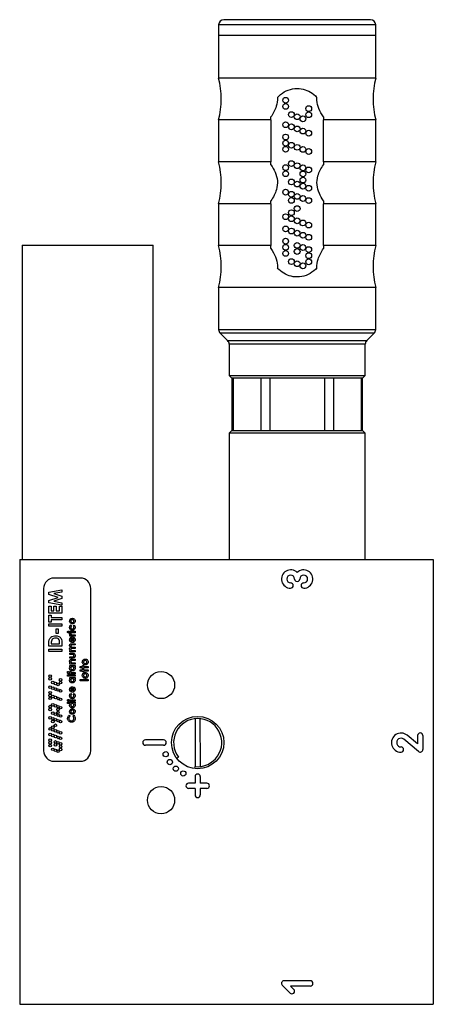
# Model space of a CAD drawing. Header units: millimetres. Extents: x 63 to 142, y 53 to 241.
import ezdxf

# ---------------------------------------------------------------- set-up
doc = ezdxf.new("R2010")
doc.units = ezdxf.units.MM

msp = doc.modelspace()

# ---------------------------------------------------------------- linework, layer by layer
at = {"color": 7, "linetype": 'Continuous', "lineweight": 25}
for p, q in [((130.29, 240.89), (102.29, 240.89)), ((101.29, 239.89), (101.29, 237.89)), ((131.29, 237.89), (131.29, 239.89)), ((101.29, 237.89), (101.29, 229.74)), ((131.29, 237.89), (101.29, 237.89)), ((131.29, 229.74), (131.29, 237.89)), ((116.29, 229.74), (101.29, 229.74)), ((131.29, 229.74), (116.29, 229.74)), ((111.29, 221.74), (111.29, 222.31)), ((121.29, 222.31), (121.29, 221.74)), ((101.29, 221.74), (101.29, 213.74)), ((111.29, 221.74), (101.29, 221.74)), ((111.29, 221.74), (111.29, 213.74)), ((131.29, 221.74), (121.29, 221.74)), ((121.29, 213.74), (121.29, 221.74)), ((131.29, 213.74), (131.29, 221.74)), ((111.29, 213.74), (101.29, 213.74)), ((111.29, 213.17), (111.29, 213.74)), ((121.29, 213.74), (121.29, 213.17)), ((131.29, 213.74), (121.29, 213.74)), ((101.29, 205.74), (101.29, 197.74)), ((111.29, 205.74), (101.29, 205.74)), ((111.29, 205.74), (111.29, 206.31)), ((111.29, 205.74), (111.29, 197.74)), ((121.29, 206.31), (121.29, 205.74)), ((131.29, 205.74), (121.29, 205.74)), ((121.29, 197.74), (121.29, 205.74)), ((131.29, 197.74), (131.29, 205.74)), ((63.79, 197.79), (63.79, 137.79)), ((63.79, 197.79), (88.79, 197.79)), ((88.79, 137.79), (88.79, 197.79)), ((111.29, 197.74), (101.29, 197.74)), ((111.29, 197.17), (111.29, 197.74)), ((121.29, 197.74), (121.29, 197.17)), ((131.29, 197.74), (121.29, 197.74)), ((101.29, 189.74), (101.29, 181.71)), ((116.29, 189.74), (101.29, 189.74)), ((131.29, 189.74), (116.29, 189.74)), ((131.29, 181.71), (131.29, 189.74)), ((101.58, 181), (103, 179.59)), ((129.58, 179.59), (131, 181)), ((103.29, 178.88), (103.29, 172.89)), ((129.29, 172.89), (129.29, 178.88)), ((103.29, 172.89), (103.79, 172.39)), ((103.29, 172.89), (129.29, 172.89)), ((128.79, 172.39), (103.79, 172.39)), ((103.81, 172.39), (103.81, 162.39)), ((104.08, 172.39), (104.08, 162.39)), ((109.32, 172.39), (109.32, 162.39)), ((111.05, 172.39), (111.05, 162.39)), ((121.53, 172.39), (121.53, 162.39)), ((123.26, 172.39), (123.26, 162.39)), ((128.5, 172.39), (128.5, 162.39)), ((128.77, 162.39), (128.77, 172.39)), ((128.79, 172.39), (129.29, 172.89)), ((103.79, 162.39), (103.29, 161.89)), ((103.29, 161.89), (103.29, 137.79)), ((129.29, 161.89), (103.29, 161.89)), ((103.79, 162.39), (128.79, 162.39)), ((129.29, 161.89), (128.79, 162.39)), ((129.29, 137.79), (129.29, 161.89)), ((63.29, 137.79), (63.29, 52.79)), ((63.29, 137.79), (142.29, 137.79)), ((142.29, 137.79), (142.29, 52.79)), ((74.86, 134.23), (69.86, 134.23)), ((67.86, 132.23), (67.86, 101.23)), ((68.86, 131.56), (71.36, 131.98)), ((71.36, 131.98), (71.36, 131.53)), ((76.86, 101.23), (76.86, 132.23)), ((68.86, 131.1), (68.86, 131.56)), ((70.61, 130.53), (68.86, 131.1)), ((68.86, 129.96), (70.61, 130.53)), ((68.86, 129.49), (68.86, 129.96)), ((71.36, 131.53), (69.78, 131.26)), ((69.78, 131.26), (71.36, 130.74)), ((71.36, 130.31), (69.78, 129.79)), ((71.36, 130.74), (71.36, 130.31)), ((71.36, 129.07), (68.86, 129.49)), ((68.86, 127.5), (68.86, 128.84)), ((68.86, 128.84), (69.31, 128.84)), ((69.31, 128.84), (69.31, 127.95)), ((69.31, 127.95), (69.79, 127.95)), ((69.78, 129.79), (71.36, 129.52)), ((69.79, 127.95), (69.79, 128.84)), ((69.79, 128.84), (70.24, 128.84)), ((70.24, 128.84), (70.24, 127.95)), ((70.24, 127.95), (70.92, 127.95)), ((70.92, 127.95), (70.92, 128.84)), ((70.92, 128.84), (71.36, 128.84)), ((71.36, 129.52), (71.36, 129.07)), ((71.36, 128.84), (71.36, 127.5)), ((71.36, 127.5), (68.86, 127.5)), ((68.86, 125.8), (68.86, 127.14)), ((68.86, 127.14), (69.31, 127.14)), ((69.31, 127.14), (69.31, 126.7)), ((69.31, 126.7), (71.36, 126.7)), ((71.36, 126.25), (69.31, 126.25)), ((69.31, 126.25), (69.31, 125.8)), ((71.36, 126.7), (71.36, 126.25)), ((69.31, 125.8), (68.86, 125.8)), ((68.86, 125.03), (68.86, 125.48)), ((68.86, 125.48), (71.36, 125.48)), ((71.36, 125.03), (68.86, 125.03)), ((70.24, 123.65), (70.24, 124.52)), ((70.24, 124.52), (70.66, 124.52)), ((70.66, 124.52), (70.66, 123.65)), ((71.36, 125.48), (71.36, 125.03)), ((73.05, 125.27), (73.16, 125.06)), ((73.54, 125.05), (73.67, 125.25)), ((70.66, 123.65), (70.24, 123.65)), ((72.84, 123.79), (72.84, 124.05)), ((72.84, 124.05), (73.86, 124.05)), ((73.86, 123.79), (72.84, 123.79)), ((72.84, 123.15), (72.84, 123.36)), ((72.84, 123.36), (72.97, 123.36)), ((73.86, 123.15), (72.84, 123.15)), ((72.85, 123.69), (73.06, 123.61)), ((73.22, 122.18), (73.22, 122.72)), ((73.37, 122.97), (73.42, 122.97)), ((73.4, 123.4), (73.45, 123.4)), ((73.42, 122.97), (73.42, 122.16)), ((73.45, 123.4), (73.86, 123.4)), ((73.56, 122.69), (73.66, 122.9)), ((73.86, 124.05), (73.86, 123.79)), ((73.86, 123.4), (73.86, 123.15)), ((68.86, 121.21), (68.86, 121.78)), ((71.36, 121.21), (68.86, 121.21)), ((68.86, 120.19), (68.86, 120.64)), ((68.86, 120.64), (71.36, 120.64)), ((69.31, 121.83), (69.31, 121.66)), ((69.31, 121.66), (70.92, 121.66)), ((70.92, 121.66), (70.92, 121.9)), ((71.36, 121.79), (71.36, 121.21)), ((71.36, 120.64), (71.36, 120.19)), ((73.27, 121.69), (73.86, 121.69)), ((73.86, 121.44), (73.35, 121.44)), ((73.86, 120.78), (73.37, 120.78)), ((73.41, 121.03), (73.86, 121.03)), ((73.86, 121.69), (73.86, 121.44)), ((73.86, 121.03), (73.86, 120.78)), ((71.36, 120.19), (68.86, 120.19)), ((72.84, 120.11), (72.84, 120.37)), ((72.84, 120.37), (72.96, 120.37)), ((73.86, 120.11), (72.84, 120.11)), ((72.84, 119.61), (72.84, 119.86)), ((72.84, 119.86), (73.27, 119.86)), ((73.34, 119.61), (72.84, 119.61)), ((72.84, 118.95), (72.84, 119.2)), ((72.84, 119.2), (73.33, 119.2)), ((73.26, 118.95), (72.84, 118.95)), ((73.19, 118.7), (73.86, 118.7)), ((73.41, 120.37), (73.86, 120.37)), ((73.86, 120.37), (73.86, 120.11)), ((73.86, 118.7), (73.86, 118.45)), ((72.84, 117.78), (72.84, 118.03)), ((72.84, 118.03), (72.95, 118.03)), ((73.86, 117.78), (72.84, 117.78)), ((72.84, 117.28), (72.84, 117.53)), ((72.84, 117.53), (73.86, 117.53)), ((72.96, 117.28), (72.84, 117.28)), ((73.86, 118.45), (73.42, 118.45)), ((73.46, 118.03), (73.86, 118.03)), ((73.86, 117.28), (73.75, 117.28)), ((73.86, 118.03), (73.86, 117.78)), ((73.86, 117.53), (73.86, 117.28)), ((74.83, 117.06), (74.83, 117.33)), ((74.83, 117.33), (75.27, 117.33)), ((75.27, 117.06), (74.83, 117.06)), ((74.83, 116.44), (74.83, 116.71)), ((74.83, 116.71), (75.27, 116.71)), ((75.27, 117.33), (75.27, 117.5)), ((75.27, 117.5), (75.5, 117.5)), ((75.27, 116.92), (75.27, 117.06)), ((75.5, 116.92), (75.27, 116.92)), ((75.27, 116.71), (75.27, 116.88)), ((75.27, 116.88), (75.5, 116.88)), ((75.5, 117.5), (75.5, 117.33)), ((75.5, 117.33), (76.36, 117.33)), ((76.36, 117.06), (75.5, 117.06)), ((75.5, 117.06), (75.5, 116.92)), ((75.5, 116.88), (75.5, 116.71)), ((75.5, 116.71), (76.36, 116.71)), ((76.36, 117.33), (76.36, 117.06)), ((76.36, 116.71), (76.36, 116.44)), ((72.43, 115.48), (72.43, 115.73)), ((72.43, 115.73), (73.86, 115.73)), ((73.86, 115.48), (72.43, 115.48)), ((72.45, 116.38), (72.64, 116.38)), ((72.71, 116.2), (72.84, 116.2)), ((72.84, 116.2), (72.84, 116.36)), ((72.84, 116.36), (73.06, 116.36)), ((72.84, 115.84), (72.84, 115.93)), ((73.06, 115.84), (72.84, 115.84)), ((72.84, 115), (72.84, 115.25)), ((72.84, 115.25), (73.86, 115.25)), ((72.96, 115), (72.84, 115)), ((73.06, 116.36), (73.06, 116.18)), ((73.06, 116.18), (73.86, 116.18)), ((73.86, 115.93), (73.06, 115.93)), ((73.06, 115.93), (73.06, 115.84)), ((73.86, 115), (73.75, 115)), ((73.86, 116.18), (73.86, 115.93)), ((73.86, 115.73), (73.86, 115.48)), ((73.86, 115.25), (73.86, 115)), ((75.27, 116.44), (74.83, 116.44)), ((74.83, 114.85), (76.36, 114.85)), ((74.83, 114.58), (74.83, 114.85)), ((75.27, 116.31), (75.27, 116.44)), ((75.5, 116.31), (75.27, 116.31)), ((75.5, 116.44), (75.5, 116.31)), ((76.36, 116.44), (75.5, 116.44)), ((76.36, 114.85), (76.36, 114.58)), ((73.22, 112.68), (73.22, 113.22)), ((73.37, 113.47), (73.42, 113.47)), ((73.42, 113.47), (73.42, 112.67)), ((73.56, 113.19), (73.66, 113.4)), ((76.36, 114.58), (74.83, 114.58)), ((73.05, 112.2), (73.16, 111.99)), ((73.54, 111.99), (73.67, 112.18)), ((72.43, 110.24), (72.43, 110.49)), ((72.43, 110.49), (73.86, 110.49)), ((72.96, 110.24), (72.43, 110.24)), ((72.84, 110.73), (72.84, 110.98)), ((72.84, 110.98), (73.86, 110.98)), ((73.86, 110.73), (72.84, 110.73)), ((73.86, 110.24), (73.75, 110.24)), ((73.86, 110.98), (73.86, 110.73)), ((73.86, 110.49), (73.86, 110.24)), ((72.71, 108.02), (72.88, 107.83)), ((73.45, 107.83), (73.63, 108.01)), ((96.78, 107.36), (96.81, 98.22)), ((97.81, 98.22), (97.78, 107.37)), ((139.29, 102.53), (137.3, 104.2)), ((139.29, 104.13), (139.29, 102.53)), ((140.29, 104.13), (140.29, 101.46)), ((90.79, 103.29), (87.29, 103.29)), ((90.79, 102.29), (87.29, 102.29)), ((139.47, 101.08), (136.66, 103.43)), ((93.62, 100.02), (93.3, 99.78)), ((69.86, 99.23), (74.86, 99.23)), ((96.75, 97.82), (96.79, 98.22)), ((96.79, 96.29), (96.79, 95.04)), ((97.79, 96.29), (97.79, 95.04)), ((96.79, 95.04), (95.54, 95.04)), ((99.04, 95.04), (97.79, 95.04)), ((96.79, 94.04), (95.54, 94.04)), ((96.79, 94.04), (96.79, 92.79)), ((97.79, 94.04), (97.79, 92.79)), ((99.04, 94.04), (97.79, 94.04)), ((113.44, 56.44), (114.94, 54.94)), ((118.79, 57.29), (113.79, 57.29)), ((115, 56.29), (115.64, 55.65)), ((118.79, 56.29), (115, 56.29)), ((63.29, 52.79), (142.29, 52.79))]:
    msp.add_line(p, q, dxfattribs=at)
at = {"color": 8, "linetype": 'Continuous', "lineweight": 25}
for p, q in [((131.29, 239.89), (101.29, 239.89)), ((101.29, 181.71), (131.29, 181.71)), ((131, 181), (101.58, 181)), ((103, 179.59), (129.58, 179.59)), ((129.29, 178.88), (103.29, 178.88))]:
    msp.add_line(p, q, dxfattribs=at)
at = {"color": 7, "linetype": 'Continuous', "lineweight": 25}
for centre, radius in [((114.09, 225.5), 0.55), ((114.09, 224.33), 0.55), ((118.49, 223.9), 0.55), ((115.19, 222.76), 0.55), ((116.29, 222.36), 0.55), ((117.39, 221.96), 0.55), ((118.49, 222.73), 0.55), ((114.09, 220.82), 0.55), ((115.19, 220.42), 0.55), ((116.29, 220.02), 0.55), ((117.39, 219.62), 0.55), ((114.09, 218.48), 0.55), ((118.49, 219.22), 0.55), ((114.09, 217.31), 0.55), ((114.09, 216.14), 0.55), ((115.19, 216.91), 0.55), ((116.29, 216.51), 0.55), ((117.39, 216.11), 0.55), ((118.49, 215.71), 0.55), ((114.09, 212.63), 0.55), ((115.19, 213.4), 0.55), ((116.29, 213), 0.55), ((117.39, 212.6), 0.55), ((118.49, 212.2), 0.55), ((114.09, 211.46), 0.55), ((117.39, 211.43), 0.55), ((117.39, 210.26), 0.55), ((115.19, 209.89), 0.55), ((116.29, 209.49), 0.55), ((117.39, 209.09), 0.55), ((118.49, 208.69), 0.55), ((114.09, 207.95), 0.55), ((115.19, 207.55), 0.55), ((115.19, 206.37), 0.55), ((116.29, 207.14), 0.55), ((117.39, 206.74), 0.55), ((116.29, 204.8), 0.55), ((118.49, 206.34), 0.55), ((114.09, 203.26), 0.55), ((115.19, 204.03), 0.55), ((115.19, 202.86), 0.55), ((114.09, 200.92), 0.55), ((116.29, 202.46), 0.55), ((117.39, 202.06), 0.55), ((118.49, 201.66), 0.55), ((115.19, 200.52), 0.55), ((116.29, 200.12), 0.55), ((117.39, 199.72), 0.55), ((118.49, 199.32), 0.55), ((114.09, 198.58), 0.55), ((114.09, 197.41), 0.55), ((116.29, 197.78), 0.55), ((117.39, 197.38), 0.55), ((118.49, 196.98), 0.55), ((114.09, 196.24), 0.55), ((116.29, 196.61), 0.55), ((118.49, 195.81), 0.55), ((115.19, 194.67), 0.55), ((116.29, 194.27), 0.55), ((117.39, 193.87), 0.55), ((118.49, 194.64), 0.55), ((69.11, 115.51), 0.25), ((69.11, 114.98), 0.25), ((71.11, 114.78), 0.25), ((90.29, 113.79), 2.6), ((69.11, 113.38), 0.25), ((69.61, 114.27), 0.25), ((69.61, 113.2), 0.25), ((70.11, 114.08), 0.25), ((70.11, 113.02), 0.25), ((70.61, 113.9), 0.25), ((70.61, 112.84), 0.25), ((71.11, 114.25), 0.25), ((71.11, 112.66), 0.25), ((69.11, 112.32), 0.25), ((69.11, 111.79), 0.25), ((69.11, 111.26), 0.25), ((69.61, 111.61), 0.25), ((70.11, 111.42), 0.25), ((70.61, 111.24), 0.25), ((71.11, 111.06), 0.25), ((69.11, 109.66), 0.25), ((69.11, 109.13), 0.25), ((69.61, 110.01), 0.25), ((70.11, 109.83), 0.25), ((70.61, 109.65), 0.25), ((70.61, 109.11), 0.25), ((71.11, 109.46), 0.25), ((69.11, 107.53), 0.25), ((69.61, 108.41), 0.25), ((69.61, 107.35), 0.25), ((70.11, 108.23), 0.25), ((70.11, 107.17), 0.25), ((70.61, 108.58), 0.25), ((70.61, 108.05), 0.25), ((70.61, 106.98), 0.25), ((71.11, 107.87), 0.25), ((97.29, 102.79), 5), ((69.11, 105.4), 0.25), ((69.61, 106.82), 0.25), ((69.61, 105.75), 0.25), ((69.61, 105.22), 0.25), ((70.11, 106.1), 0.25), ((71.11, 106.8), 0.25), ((69.11, 104.34), 0.25), ((69.11, 103.27), 0.25), ((69.61, 104.16), 0.25), ((70.11, 105.04), 0.25), ((70.11, 103.97), 0.25), ((70.61, 104.86), 0.25), ((70.61, 103.79), 0.25), ((71.11, 104.67), 0.25), ((71.11, 103.61), 0.25), ((69.11, 102.74), 0.25), ((69.11, 102.21), 0.25), ((69.61, 101.5), 0.25), ((70.11, 102.91), 0.25), ((70.11, 102.38), 0.25), ((70.61, 102.73), 0.25), ((71.11, 102.55), 0.25), ((71.11, 102.01), 0.25), ((71.11, 101.48), 0.25), ((70.11, 101.31), 0.25), ((70.61, 101.13), 0.25), ((91.18, 100.57), 0.5), ((91.97, 99.07), 0.5), ((93.11, 97.81), 0.5), ((94.54, 96.9), 0.5), ((90.29, 91.79), 2.6)]:
    msp.add_circle(centre, radius, dxfattribs=at)
for centre, radius, start, end in [((102.29, 239.89), 1, 90, 180), ((130.29, 239.89), 1, 0, 90), ((85.54, 225.74), 16.25, 345.75, 14.25), ((147.04, 225.74), 16.25, 165.75, 194.25), ((85.54, 209.74), 16.25, 345.75, 14.25), ((147.04, 209.74), 16.25, 165.75, 194.25), ((85.54, 193.74), 16.25, 345.75, 14.25), ((147.04, 193.74), 16.25, 165.75, 194.25), ((102.29, 181.71), 1, 180, 225), ((130.29, 181.71), 1, 315, 0), ((102.29, 178.88), 1, 0, 45), ((130.29, 178.88), 1, 135, 180), ((115.04, 134.04), 1.75, 44.4153, 270), ((117.54, 134.04), 1.75, 270, 135.5847), ((69.86, 132.23), 2, 90, 180), ((74.86, 132.23), 2, 0, 90), ((115.04, 134.04), 0.75, 360, 270), ((116.29, 134.04), 0.5, 180, 0.0046), ((117.54, 134.04), 0.75, 270, 179.9969), ((115.04, 132.79), 0.5, 270, 90), ((117.54, 132.79), 0.5, 90, 270), ((97.29, 102.79), 4.6, 90, 217.1176), ((97.29, 102.79), 4.6, 263.7793, 90), ((136.13, 102.79), 1.83, 50, 270), ((136.13, 102.79), 0.834, 50, 270), ((139.79, 104.13), 0.5, 0, 180), ((87.29, 102.79), 0.5, 89.9966, 269.9966), ((90.79, 102.79), 0.5, 269.9966, 89.9966), ((136.13, 101.46), 0.5, 270, 90), ((69.86, 101.23), 2, 180, 270), ((74.86, 101.23), 2, 270, 0), ((139.79, 101.46), 0.5, 230, 0), ((97.29, 96.29), 0.5, 359.9966, 179.9966), ((95.54, 94.54), 0.5, 89.9966, 269.9966), ((99.04, 94.54), 0.5, 269.9966, 89.9966), ((97.29, 92.79), 0.5, 179.9966, 359.9966), ((113.79, 56.79), 0.5, 90, 225), ((118.79, 56.79), 0.5, 270, 90), ((115.29, 55.29), 0.5, 225, 45)]:
    msp.add_arc(centre, radius, start, end, dxfattribs=at)
for points, knots in [([(112.51, 226.01), (112.92, 226.4), (113.74, 227.19), (115.37, 227.75), (117.03, 227.78), (118.56, 227.29), (119.53, 226.61), (119.98, 226.12), (120.07, 226.01)], [0, 0, 0, 0, 0.199179, 0.398778, 0.587641, 0.764429, 0.950015, 1, 1, 1, 1]), ([(112.51, 226.01), (112.51, 226), (112.54, 225.44), (112.4, 224.49), (111.88, 223.29), (111.49, 222.64), (111.29, 222.31)], [0, 0, 0, 0, 0.009077, 0.42518, 0.709693, 1, 1, 1, 1]), ([(121.29, 222.31), (120.98, 222.84), (120.39, 223.83), (120.05, 225.13), (120.07, 225.85), (120.07, 226.01)], [0, 0, 0, 0, 0.459668, 0.872973, 1, 1, 1, 1]), ([(111.29, 213.17), (111.57, 212.72), (112.13, 211.77), (112.62, 210.14), (112.43, 208.59), (111.91, 207.33), (111.5, 206.65), (111.29, 206.31)], [0, 0, 0, 0, 0.216917, 0.446582, 0.678337, 0.838921, 1, 1, 1, 1]), ([(121.29, 206.31), (121.02, 206.77), (120.45, 207.71), (119.97, 209.34), (120.15, 210.9), (120.67, 212.16), (121.09, 212.84), (121.29, 213.17)], [0, 0, 0, 0, 0.216917, 0.446582, 0.678337, 0.838921, 1, 1, 1, 1]), ([(111.29, 197.17), (111.6, 196.65), (112.19, 195.66), (112.53, 194.35), (112.51, 193.64), (112.51, 193.47)], [0, 0, 0, 0, 0.459668, 0.872973, 1, 1, 1, 1]), ([(120.07, 193.47), (120.07, 193.49), (120.04, 194.05), (120.19, 194.99), (120.7, 196.2), (121.09, 196.85), (121.29, 197.17)], [0, 0, 0, 0, 0.009077, 0.42518, 0.709693, 1, 1, 1, 1]), ([(120.07, 193.47), (119.66, 193.08), (118.84, 192.3), (117.21, 191.74), (115.55, 191.71), (114.02, 192.2), (113.05, 192.88), (112.6, 193.37), (112.51, 193.47)], [0, 0, 0, 0, 0.199179, 0.398778, 0.587641, 0.764429, 0.950015, 1, 1, 1, 1]), ([(72.82, 126), (72.83, 126.08), (72.85, 126.24), (72.99, 126.42), (73.17, 126.52), (73.29, 126.53), (73.35, 126.54)], [0, 0, 0, 0, 0.279652, 0.559267, 0.779666, 1, 1, 1, 1]), ([(73.35, 126.29), (73.31, 126.28), (73.22, 126.28), (73.12, 126.21), (73.06, 126.11), (73.06, 126.04), (73.06, 126.01)], [0, 0, 0, 0, 0.28017, 0.559472, 0.779513, 1, 1, 1, 1]), ([(73.35, 126.54), (73.43, 126.53), (73.59, 126.51), (73.76, 126.37), (73.87, 126.19), (73.88, 126.07), (73.88, 126.01)], [0, 0, 0, 0, 0.2795782, 0.5591141, 0.7795135, 1, 1, 1, 1]), ([(73.65, 126.01), (73.64, 126.05), (73.63, 126.14), (73.55, 126.23), (73.45, 126.28), (73.38, 126.29), (73.35, 126.29)], [0, 0, 0, 0, 0.279528, 0.558969, 0.779269, 1, 1, 1, 1]), ([(72.96, 125.65), (72.92, 125.71), (72.84, 125.82), (72.83, 125.95), (72.82, 126)], [0, 0, 0, 0, 0.559381, 1, 1, 1, 1]), ([(72.82, 124.81), (72.83, 124.91), (72.85, 125.09), (72.99, 125.21), (73.05, 125.27)], [0, 0, 0, 0, 0.559358, 1, 1, 1, 1]), ([(73.36, 124.24), (73.28, 124.25), (73.11, 124.27), (72.94, 124.43), (72.84, 124.62), (72.83, 124.74), (72.82, 124.81)], [0, 0, 0, 0, 0.279447, 0.558804, 0.779297, 1, 1, 1, 1]), ([(73.35, 125.48), (73.27, 125.49), (73.12, 125.51), (73.01, 125.61), (72.96, 125.65)], [0, 0, 0, 0, 0.559089, 1, 1, 1, 1]), ([(73.06, 126.01), (73.06, 125.97), (73.07, 125.88), (73.15, 125.79), (73.25, 125.74), (73.32, 125.73), (73.35, 125.73)], [0, 0, 0, 0, 0.2794669, 0.5589085, 0.7792615, 1, 1, 1, 1]), ([(73.16, 125.06), (73.13, 125.02), (73.06, 124.94), (73.06, 124.85), (73.06, 124.81)], [0, 0, 0, 0, 0.559003, 1, 1, 1, 1]), ([(73.06, 124.81), (73.06, 124.76), (73.07, 124.67), (73.15, 124.56), (73.25, 124.5), (73.32, 124.5), (73.36, 124.49)], [0, 0, 0, 0, 0.280155, 0.559369, 0.779478, 1, 1, 1, 1]), ([(73.35, 125.73), (73.39, 125.74), (73.48, 125.74), (73.58, 125.81), (73.64, 125.91), (73.65, 125.98), (73.65, 126.01)], [0, 0, 0, 0, 0.280207, 0.559545, 0.77962, 1, 1, 1, 1]), ([(73.88, 126.01), (73.87, 125.93), (73.85, 125.77), (73.71, 125.6), (73.54, 125.5), (73.41, 125.49), (73.35, 125.48)], [0, 0, 0, 0, 0.279525, 0.559271, 0.779568, 1, 1, 1, 1]), ([(73.88, 124.8), (73.88, 124.72), (73.86, 124.56), (73.72, 124.37), (73.55, 124.26), (73.42, 124.25), (73.36, 124.24)], [0, 0, 0, 0, 0.2802933, 0.559321, 0.7796794, 1, 1, 1, 1]), ([(73.36, 124.49), (73.4, 124.5), (73.49, 124.51), (73.59, 124.59), (73.64, 124.69), (73.65, 124.76), (73.65, 124.79)], [0, 0, 0, 0, 0.279849, 0.559013, 0.779218, 1, 1, 1, 1]), ([(73.65, 124.79), (73.64, 124.85), (73.64, 124.95), (73.57, 125.02), (73.54, 125.05)], [0, 0, 0, 0, 0.559948, 1, 1, 1, 1]), ([(73.67, 125.25), (73.71, 125.22), (73.78, 125.15), (73.87, 125), (73.88, 124.87), (73.88, 124.8)], [0, 0, 0, 0, 0.280349, 0.560553, 1, 1, 1, 1]), ([(68.86, 121.78), (68.87, 121.99), (68.87, 122.4), (69.19, 122.91), (69.67, 123.17), (69.99, 123.19), (70.15, 123.2)], [0, 0, 0, 0, 0.281479, 0.558724, 0.779167, 1, 1, 1, 1]), ([(69.51, 122.52), (69.44, 122.4), (69.32, 122.19), (69.31, 121.94), (69.31, 121.83)], [0, 0, 0, 0, 0.557302, 1, 1, 1, 1]), ([(70.14, 122.75), (70.01, 122.75), (69.77, 122.73), (69.59, 122.58), (69.51, 122.52)], [0, 0, 0, 0, 0.5603, 1, 1, 1, 1]), ([(70.92, 121.9), (70.92, 122.02), (70.92, 122.27), (70.73, 122.59), (70.43, 122.74), (70.24, 122.75), (70.14, 122.75)], [0, 0, 0, 0, 0.2817962, 0.5584399, 0.7788545, 1, 1, 1, 1]), ([(70.15, 123.2), (70.35, 123.18), (70.75, 123.14), (71.22, 122.77), (71.37, 122.26), (71.36, 121.95), (71.36, 121.79)], [0, 0, 0, 0, 0.280256, 0.558957, 0.778322, 1, 1, 1, 1]), ([(72.41, 123.92), (72.41, 123.94), (72.42, 123.99), (72.47, 124.04), (72.52, 124.08), (72.56, 124.08), (72.58, 124.08)], [0, 0, 0, 0, 0.279183, 0.558873, 0.779305, 1, 1, 1, 1]), ([(72.58, 123.76), (72.55, 123.76), (72.51, 123.77), (72.45, 123.81), (72.42, 123.86), (72.41, 123.9), (72.41, 123.92)], [0, 0, 0, 0, 0.279784, 0.55962, 0.779828, 1, 1, 1, 1]), ([(72.58, 124.08), (72.61, 124.08), (72.65, 124.07), (72.71, 124.03), (72.75, 123.98), (72.75, 123.94), (72.75, 123.92)], [0, 0, 0, 0, 0.279848, 0.559563, 0.779815, 1, 1, 1, 1]), ([(72.75, 123.92), (72.75, 123.9), (72.74, 123.85), (72.69, 123.79), (72.64, 123.76), (72.6, 123.76), (72.58, 123.76)], [0, 0, 0, 0, 0.279285, 0.558935, 0.779414, 1, 1, 1, 1]), ([(72.82, 123.58), (72.82, 123.6), (72.83, 123.64), (72.84, 123.67), (72.85, 123.69)], [0, 0, 0, 0, 0.55953, 1, 1, 1, 1]), ([(72.97, 123.36), (72.94, 123.38), (72.9, 123.4), (72.84, 123.48), (72.83, 123.54), (72.82, 123.58)], [0, 0, 0, 0, 0.281118, 0.561872, 1, 1, 1, 1]), ([(72.82, 122.43), (72.83, 122.51), (72.85, 122.67), (72.99, 122.86), (73.18, 122.96), (73.3, 122.96), (73.37, 122.97)], [0, 0, 0, 0, 0.279903, 0.559131, 0.779296, 1, 1, 1, 1]), ([(73.36, 121.91), (73.28, 121.92), (73.12, 121.93), (72.94, 122.07), (72.84, 122.25), (72.83, 122.37), (72.82, 122.43)], [0, 0, 0, 0, 0.279929, 0.5594, 0.779561, 1, 1, 1, 1]), ([(73.06, 123.61), (73.05, 123.6), (73.04, 123.57), (73.04, 123.55), (73.04, 123.54)], [0, 0, 0, 0, 0.560563, 1, 1, 1, 1]), ([(73.04, 123.54), (73.04, 123.52), (73.05, 123.48), (73.11, 123.44), (73.22, 123.4), (73.33, 123.4), (73.4, 123.4)], [0, 0, 0, 0, 0.1238769, 0.248748, 0.4981328, 1, 1, 1, 1]), ([(73.22, 122.72), (73.19, 122.7), (73.13, 122.68), (73.06, 122.58), (73.04, 122.5), (73.04, 122.45)], [0, 0, 0, 0, 0.280407, 0.561339, 1, 1, 1, 1]), ([(73.04, 122.45), (73.04, 122.42), (73.05, 122.35), (73.08, 122.29), (73.09, 122.27)], [0, 0, 0, 0, 0.5598342, 1, 1, 1, 1]), ([(73.09, 122.27), (73.11, 122.25), (73.15, 122.21), (73.2, 122.19), (73.22, 122.18)], [0, 0, 0, 0, 0.559075, 1, 1, 1, 1]), ([(73.88, 122.44), (73.87, 122.36), (73.86, 122.21), (73.72, 122.03), (73.54, 121.92), (73.42, 121.91), (73.36, 121.91)], [0, 0, 0, 0, 0.2799835, 0.5593223, 0.7795076, 1, 1, 1, 1]), ([(73.42, 122.16), (73.45, 122.17), (73.53, 122.19), (73.61, 122.26), (73.66, 122.35), (73.66, 122.41), (73.67, 122.45)], [0, 0, 0, 0, 0.280136, 0.559423, 0.779516, 1, 1, 1, 1]), ([(73.67, 122.45), (73.66, 122.5), (73.65, 122.59), (73.59, 122.66), (73.56, 122.69)], [0, 0, 0, 0, 0.558871, 1, 1, 1, 1]), ([(73.66, 122.9), (73.7, 122.87), (73.78, 122.8), (73.87, 122.65), (73.88, 122.52), (73.88, 122.44)], [0, 0, 0, 0, 0.2804516, 0.5605361, 1, 1, 1, 1]), ([(72.82, 121.34), (72.83, 121.38), (72.83, 121.46), (72.89, 121.57), (73.03, 121.69), (73.17, 121.69), (73.27, 121.69)], [0, 0, 0, 0, 0.1873236, 0.3743853, 0.561068, 1, 1, 1, 1]), ([(73.01, 120.99), (72.95, 121.05), (72.84, 121.14), (72.83, 121.28), (72.82, 121.34)], [0, 0, 0, 0, 0.558737, 1, 1, 1, 1]), ([(72.82, 120.69), (72.83, 120.73), (72.83, 120.8), (72.89, 120.91), (72.96, 120.96), (73.01, 120.99)], [0, 0, 0, 0, 0.280752, 0.56136, 1, 1, 1, 1]), ([(72.96, 120.37), (72.92, 120.42), (72.84, 120.51), (72.83, 120.64), (72.82, 120.69)], [0, 0, 0, 0, 0.558997, 1, 1, 1, 1]), ([(73.35, 121.44), (73.28, 121.44), (73.2, 121.44), (73.11, 121.4), (73.08, 121.36), (73.06, 121.31), (73.06, 121.28), (73.06, 121.26)], [0, 0, 0, 0, 0.499682, 0.624744, 0.749779, 0.874752, 1, 1, 1, 1]), ([(73.06, 121.26), (73.06, 121.22), (73.07, 121.16), (73.12, 121.1), (73.22, 121.03), (73.32, 121.03), (73.41, 121.03)], [0, 0, 0, 0, 0.249004, 0.374748, 0.500505, 1, 1, 1, 1]), ([(73.37, 120.78), (73.3, 120.78), (73.21, 120.78), (73.12, 120.73), (73.08, 120.69), (73.06, 120.65), (73.06, 120.61), (73.06, 120.59)], [0, 0, 0, 0, 0.499403, 0.624646, 0.74966, 0.874724, 1, 1, 1, 1]), ([(73.06, 120.59), (73.06, 120.57), (73.06, 120.53), (73.09, 120.48), (73.13, 120.43), (73.23, 120.37), (73.33, 120.37), (73.41, 120.37)], [0, 0, 0, 0, 0.1252956, 0.2506412, 0.3760328, 0.5014787, 1, 1, 1, 1]), ([(72.82, 118.34), (72.83, 118.4), (72.84, 118.5), (72.9, 118.57), (72.93, 118.61)], [0, 0, 0, 0, 0.559325, 1, 1, 1, 1]), ([(72.93, 118.61), (72.97, 118.64), (73.05, 118.69), (73.15, 118.69), (73.19, 118.7)], [0, 0, 0, 0, 0.557598, 1, 1, 1, 1]), ([(73.6, 118.98), (73.54, 118.97), (73.43, 118.95), (73.31, 118.95), (73.26, 118.95)], [0, 0, 0, 0, 0.5594162, 1, 1, 1, 1]), ([(73.27, 119.86), (73.34, 119.86), (73.46, 119.86), (73.58, 119.83), (73.63, 119.82)], [0, 0, 0, 0, 0.560743, 1, 1, 1, 1]), ([(73.33, 119.2), (73.41, 119.2), (73.5, 119.19), (73.59, 119.26), (73.64, 119.31), (73.64, 119.37), (73.65, 119.41)], [0, 0, 0, 0, 0.499795, 0.625257, 0.750698, 1, 1, 1, 1]), ([(73.53, 119.59), (73.49, 119.6), (73.43, 119.61), (73.37, 119.61), (73.34, 119.61)], [0, 0, 0, 0, 0.5591553, 1, 1, 1, 1]), ([(73.65, 119.41), (73.65, 119.43), (73.64, 119.47), (73.62, 119.53), (73.58, 119.57), (73.54, 119.59), (73.53, 119.59)], [0, 0, 0, 0, 0.280183, 0.559698, 0.779796, 1, 1, 1, 1]), ([(73.88, 119.4), (73.88, 119.35), (73.87, 119.25), (73.81, 119.12), (73.71, 119.02), (73.64, 118.99), (73.6, 118.98)], [0, 0, 0, 0, 0.280419, 0.559734, 0.779752, 1, 1, 1, 1]), ([(73.63, 119.82), (73.68, 119.8), (73.76, 119.75), (73.87, 119.61), (73.88, 119.48), (73.88, 119.4)], [0, 0, 0, 0, 0.28046, 0.560586, 1, 1, 1, 1]), ([(75.25, 118.18), (75.26, 118.26), (75.28, 118.43), (75.43, 118.62), (75.62, 118.73), (75.75, 118.74), (75.82, 118.75)], [0, 0, 0, 0, 0.279652, 0.559267, 0.779666, 1, 1, 1, 1]), ([(75.82, 118.75), (75.9, 118.74), (76.07, 118.72), (76.26, 118.57), (76.37, 118.38), (76.38, 118.24), (76.38, 118.18)], [0, 0, 0, 0, 0.279578, 0.559114, 0.779513, 1, 1, 1, 1]), ([(72.95, 118.03), (72.91, 118.08), (72.84, 118.18), (72.83, 118.29), (72.82, 118.34)], [0, 0, 0, 0, 0.560376, 1, 1, 1, 1]), ([(72.82, 116.95), (72.83, 117.02), (72.84, 117.14), (72.92, 117.24), (72.96, 117.28)], [0, 0, 0, 0, 0.559125, 1, 1, 1, 1]), ([(73.35, 116.47), (73.28, 116.48), (73.13, 116.49), (72.95, 116.61), (72.84, 116.78), (72.83, 116.89), (72.82, 116.95)], [0, 0, 0, 0, 0.280246, 0.559725, 0.779856, 1, 1, 1, 1]), ([(73.42, 118.45), (73.34, 118.45), (73.24, 118.45), (73.13, 118.41), (73.09, 118.37), (73.06, 118.32), (73.06, 118.28), (73.06, 118.26)], [0, 0, 0, 0, 0.500563, 0.625546, 0.750273, 0.875006, 1, 1, 1, 1]), ([(73.06, 118.26), (73.06, 118.23), (73.07, 118.17), (73.13, 118.09), (73.21, 118.06), (73.25, 118.04)], [0, 0, 0, 0, 0.280399, 0.560801, 1, 1, 1, 1]), ([(73.35, 117.3), (73.31, 117.29), (73.22, 117.28), (73.12, 117.21), (73.06, 117.11), (73.06, 117.04), (73.06, 117.01)], [0, 0, 0, 0, 0.280002, 0.559295, 0.779432, 1, 1, 1, 1]), ([(73.06, 117.01), (73.06, 116.96), (73.07, 116.88), (73.15, 116.78), (73.25, 116.73), (73.32, 116.72), (73.35, 116.72)], [0, 0, 0, 0, 0.279591, 0.559062, 0.779305, 1, 1, 1, 1]), ([(73.25, 118.04), (73.29, 118.04), (73.36, 118.03), (73.43, 118.03), (73.46, 118.03)], [0, 0, 0, 0, 0.559665, 1, 1, 1, 1]), ([(73.65, 117.01), (73.64, 117.05), (73.63, 117.14), (73.55, 117.24), (73.45, 117.29), (73.38, 117.29), (73.35, 117.3)], [0, 0, 0, 0, 0.279686, 0.558984, 0.779239, 1, 1, 1, 1]), ([(73.35, 116.72), (73.39, 116.73), (73.48, 116.73), (73.58, 116.81), (73.64, 116.91), (73.65, 116.97), (73.65, 117.01)], [0, 0, 0, 0, 0.279983, 0.559362, 0.779587, 1, 1, 1, 1]), ([(73.88, 116.96), (73.87, 116.89), (73.85, 116.74), (73.7, 116.58), (73.53, 116.48), (73.41, 116.48), (73.35, 116.47)], [0, 0, 0, 0, 0.279092, 0.558932, 0.779348, 1, 1, 1, 1]), ([(73.75, 117.28), (73.79, 117.23), (73.87, 117.13), (73.88, 117.01), (73.88, 116.96)], [0, 0, 0, 0, 0.559606, 1, 1, 1, 1]), ([(75.4, 117.8), (75.35, 117.86), (75.26, 117.98), (75.25, 118.12), (75.25, 118.18)], [0, 0, 0, 0, 0.559381, 1, 1, 1, 1]), ([(75.82, 117.62), (75.73, 117.63), (75.57, 117.64), (75.45, 117.75), (75.4, 117.8)], [0, 0, 0, 0, 0.559089, 1, 1, 1, 1]), ([(75.81, 118.48), (75.77, 118.48), (75.68, 118.47), (75.57, 118.39), (75.51, 118.29), (75.5, 118.22), (75.5, 118.18)], [0, 0, 0, 0, 0.2801704, 0.5594722, 0.7795133, 1, 1, 1, 1]), ([(75.5, 118.18), (75.5, 118.14), (75.51, 118.05), (75.6, 117.95), (75.71, 117.89), (75.78, 117.89), (75.81, 117.88)], [0, 0, 0, 0, 0.2794669, 0.5589085, 0.7792615, 1, 1, 1, 1]), ([(76.13, 118.18), (76.13, 118.23), (76.12, 118.32), (76.03, 118.42), (75.92, 118.47), (75.85, 118.48), (75.81, 118.48)], [0, 0, 0, 0, 0.279528, 0.558969, 0.779269, 1, 1, 1, 1]), ([(75.81, 117.88), (75.86, 117.89), (75.95, 117.9), (76.06, 117.97), (76.12, 118.07), (76.13, 118.15), (76.13, 118.18)], [0, 0, 0, 0, 0.2802072, 0.5595449, 0.7796198, 1, 1, 1, 1]), ([(76.38, 118.18), (76.37, 118.09), (76.35, 117.93), (76.2, 117.74), (76.01, 117.63), (75.88, 117.62), (75.82, 117.62)], [0, 0, 0, 0, 0.279525, 0.559271, 0.779568, 1, 1, 1, 1]), ([(72.41, 116.19), (72.41, 116.23), (72.42, 116.29), (72.44, 116.35), (72.45, 116.38)], [0, 0, 0, 0, 0.55967, 1, 1, 1, 1]), ([(72.6, 115.94), (72.57, 115.95), (72.5, 115.96), (72.42, 116.06), (72.41, 116.14), (72.41, 116.19)], [0, 0, 0, 0, 0.280424, 0.560311, 1, 1, 1, 1]), ([(72.84, 115.93), (72.8, 115.93), (72.71, 115.93), (72.63, 115.94), (72.6, 115.94)], [0, 0, 0, 0, 0.560083, 1, 1, 1, 1]), ([(72.64, 116.38), (72.64, 116.36), (72.63, 116.33), (72.63, 116.3), (72.63, 116.29)], [0, 0, 0, 0, 0.560118, 1, 1, 1, 1]), ([(72.63, 116.29), (72.63, 116.27), (72.63, 116.25), (72.64, 116.23), (72.65, 116.22)], [0, 0, 0, 0, 0.561176, 1, 1, 1, 1]), ([(72.65, 116.22), (72.65, 116.21), (72.66, 116.21), (72.68, 116.2), (72.7, 116.2), (72.71, 116.2)], [0, 0, 0, 0, 0.279152, 0.559766, 1, 1, 1, 1]), ([(72.82, 114.67), (72.83, 114.74), (72.84, 114.86), (72.92, 114.96), (72.96, 115)], [0, 0, 0, 0, 0.559125, 1, 1, 1, 1]), ([(73.35, 115.02), (73.31, 115.01), (73.22, 115.01), (73.12, 114.93), (73.06, 114.83), (73.06, 114.76), (73.06, 114.73)], [0, 0, 0, 0, 0.280002, 0.559295, 0.779432, 1, 1, 1, 1]), ([(73.65, 114.73), (73.64, 114.77), (73.63, 114.86), (73.55, 114.96), (73.45, 115.01), (73.38, 115.01), (73.35, 115.02)], [0, 0, 0, 0, 0.279686, 0.558984, 0.779239, 1, 1, 1, 1]), ([(73.75, 115), (73.79, 114.95), (73.87, 114.85), (73.88, 114.73), (73.88, 114.68)], [0, 0, 0, 0, 0.559606, 1, 1, 1, 1]), ([(75.25, 115.62), (75.26, 115.7), (75.28, 115.87), (75.43, 116.06), (75.62, 116.17), (75.75, 116.19), (75.82, 116.19)], [0, 0, 0, 0, 0.279652, 0.559267, 0.779666, 1, 1, 1, 1]), ([(75.4, 115.24), (75.35, 115.31), (75.26, 115.42), (75.25, 115.56), (75.25, 115.62)], [0, 0, 0, 0, 0.559381, 1, 1, 1, 1]), ([(75.82, 115.06), (75.73, 115.07), (75.57, 115.09), (75.45, 115.2), (75.4, 115.24)], [0, 0, 0, 0, 0.559089, 1, 1, 1, 1]), ([(75.81, 115.92), (75.77, 115.92), (75.68, 115.91), (75.57, 115.83), (75.51, 115.73), (75.5, 115.66), (75.5, 115.62)], [0, 0, 0, 0, 0.28017, 0.559472, 0.779513, 1, 1, 1, 1]), ([(75.5, 115.62), (75.5, 115.58), (75.51, 115.49), (75.6, 115.39), (75.71, 115.33), (75.78, 115.33), (75.81, 115.33)], [0, 0, 0, 0, 0.279467, 0.558909, 0.779261, 1, 1, 1, 1]), ([(76.13, 115.62), (76.13, 115.67), (76.12, 115.76), (76.03, 115.86), (75.92, 115.92), (75.85, 115.92), (75.81, 115.92)], [0, 0, 0, 0, 0.279528, 0.558969, 0.779269, 1, 1, 1, 1]), ([(75.81, 115.33), (75.86, 115.33), (75.95, 115.34), (76.06, 115.41), (76.12, 115.52), (76.13, 115.59), (76.13, 115.62)], [0, 0, 0, 0, 0.280207, 0.559545, 0.77962, 1, 1, 1, 1]), ([(75.82, 116.19), (75.9, 116.18), (76.07, 116.16), (76.26, 116.01), (76.37, 115.82), (76.38, 115.69), (76.38, 115.62)], [0, 0, 0, 0, 0.2795782, 0.5591141, 0.7795135, 1, 1, 1, 1]), ([(76.38, 115.62), (76.37, 115.54), (76.35, 115.37), (76.2, 115.19), (76.01, 115.07), (75.88, 115.06), (75.82, 115.06)], [0, 0, 0, 0, 0.279525, 0.559271, 0.779568, 1, 1, 1, 1]), ([(73.35, 114.19), (73.28, 114.2), (73.13, 114.21), (72.95, 114.33), (72.84, 114.5), (72.83, 114.62), (72.82, 114.67)], [0, 0, 0, 0, 0.280246, 0.559725, 0.779856, 1, 1, 1, 1]), ([(72.82, 112.94), (72.83, 113.02), (72.85, 113.18), (72.99, 113.36), (73.18, 113.46), (73.3, 113.47), (73.37, 113.47)], [0, 0, 0, 0, 0.279903, 0.559131, 0.779296, 1, 1, 1, 1]), ([(73.36, 112.41), (73.28, 112.42), (73.12, 112.44), (72.94, 112.58), (72.84, 112.75), (72.83, 112.87), (72.82, 112.94)], [0, 0, 0, 0, 0.279929, 0.5594, 0.779561, 1, 1, 1, 1]), ([(73.22, 113.22), (73.19, 113.21), (73.13, 113.18), (73.06, 113.09), (73.04, 113.01), (73.04, 112.96)], [0, 0, 0, 0, 0.280407, 0.561339, 1, 1, 1, 1]), ([(73.04, 112.96), (73.04, 112.92), (73.05, 112.85), (73.08, 112.8), (73.09, 112.77)], [0, 0, 0, 0, 0.559834, 1, 1, 1, 1]), ([(73.06, 114.73), (73.06, 114.68), (73.07, 114.6), (73.15, 114.5), (73.25, 114.45), (73.32, 114.44), (73.35, 114.44)], [0, 0, 0, 0, 0.279591, 0.559062, 0.779305, 1, 1, 1, 1]), ([(73.35, 114.44), (73.39, 114.45), (73.48, 114.45), (73.58, 114.53), (73.64, 114.63), (73.65, 114.69), (73.65, 114.73)], [0, 0, 0, 0, 0.279983, 0.559362, 0.779587, 1, 1, 1, 1]), ([(73.88, 114.68), (73.87, 114.61), (73.85, 114.46), (73.7, 114.3), (73.53, 114.2), (73.41, 114.2), (73.35, 114.19)], [0, 0, 0, 0, 0.279092, 0.558932, 0.779348, 1, 1, 1, 1]), ([(73.88, 112.95), (73.87, 112.87), (73.86, 112.71), (73.72, 112.53), (73.54, 112.43), (73.42, 112.42), (73.36, 112.41)], [0, 0, 0, 0, 0.279983, 0.559322, 0.779508, 1, 1, 1, 1]), ([(73.42, 112.67), (73.45, 112.67), (73.53, 112.69), (73.61, 112.77), (73.66, 112.86), (73.66, 112.92), (73.67, 112.95)], [0, 0, 0, 0, 0.280136, 0.559423, 0.779516, 1, 1, 1, 1]), ([(73.67, 112.95), (73.66, 113), (73.65, 113.09), (73.59, 113.16), (73.56, 113.19)], [0, 0, 0, 0, 0.558871, 1, 1, 1, 1]), ([(73.66, 113.4), (73.7, 113.37), (73.78, 113.31), (73.87, 113.15), (73.88, 113.03), (73.88, 112.95)], [0, 0, 0, 0, 0.280452, 0.560536, 1, 1, 1, 1]), ([(72.41, 110.85), (72.41, 110.88), (72.42, 110.93), (72.47, 110.98), (72.52, 111.01), (72.56, 111.01), (72.58, 111.01)], [0, 0, 0, 0, 0.279183, 0.558873, 0.779305, 1, 1, 1, 1]), ([(72.58, 111.01), (72.61, 111.01), (72.65, 111.01), (72.71, 110.96), (72.75, 110.91), (72.75, 110.87), (72.75, 110.85)], [0, 0, 0, 0, 0.279848, 0.559563, 0.779815, 1, 1, 1, 1]), ([(72.82, 111.74), (72.83, 111.84), (72.85, 112.02), (72.99, 112.15), (73.05, 112.2)], [0, 0, 0, 0, 0.559358, 1, 1, 1, 1]), ([(73.36, 111.18), (73.28, 111.19), (73.11, 111.21), (72.94, 111.36), (72.84, 111.55), (72.83, 111.68), (72.82, 111.74)], [0, 0, 0, 0, 0.279447, 0.5588036, 0.779297, 1, 1, 1, 1]), ([(73.16, 111.99), (73.13, 111.95), (73.06, 111.88), (73.06, 111.78), (73.06, 111.74)], [0, 0, 0, 0, 0.559003, 1, 1, 1, 1]), ([(73.06, 111.74), (73.06, 111.69), (73.07, 111.6), (73.15, 111.5), (73.25, 111.44), (73.32, 111.43), (73.36, 111.43)], [0, 0, 0, 0, 0.280155, 0.559369, 0.779478, 1, 1, 1, 1]), ([(73.09, 112.77), (73.11, 112.75), (73.15, 112.72), (73.2, 112.69), (73.22, 112.68)], [0, 0, 0, 0, 0.559075, 1, 1, 1, 1]), ([(73.36, 111.43), (73.4, 111.43), (73.49, 111.44), (73.59, 111.52), (73.64, 111.62), (73.65, 111.69), (73.65, 111.73)], [0, 0, 0, 0, 0.279849, 0.559013, 0.779218, 1, 1, 1, 1]), ([(73.88, 111.73), (73.88, 111.65), (73.86, 111.49), (73.72, 111.3), (73.55, 111.19), (73.42, 111.18), (73.36, 111.18)], [0, 0, 0, 0, 0.280293, 0.559321, 0.779679, 1, 1, 1, 1]), ([(73.65, 111.73), (73.64, 111.78), (73.64, 111.88), (73.57, 111.95), (73.54, 111.99)], [0, 0, 0, 0, 0.559948, 1, 1, 1, 1]), ([(73.67, 112.18), (73.71, 112.15), (73.78, 112.09), (73.87, 111.93), (73.88, 111.81), (73.88, 111.73)], [0, 0, 0, 0, 0.280349, 0.560553, 1, 1, 1, 1]), ([(72.58, 110.69), (72.55, 110.69), (72.51, 110.7), (72.45, 110.74), (72.42, 110.8), (72.41, 110.83), (72.41, 110.85)], [0, 0, 0, 0, 0.279784, 0.55962, 0.779828, 1, 1, 1, 1]), ([(72.75, 110.85), (72.75, 110.83), (72.74, 110.78), (72.69, 110.73), (72.64, 110.7), (72.6, 110.69), (72.58, 110.69)], [0, 0, 0, 0, 0.279285, 0.558935, 0.779414, 1, 1, 1, 1]), ([(72.82, 109.92), (72.83, 109.99), (72.84, 110.11), (72.92, 110.2), (72.96, 110.24)], [0, 0, 0, 0, 0.5589463, 1, 1, 1, 1]), ([(73.35, 109.43), (73.28, 109.44), (73.13, 109.45), (72.95, 109.58), (72.84, 109.74), (72.83, 109.86), (72.82, 109.92)], [0, 0, 0, 0, 0.280246, 0.559725, 0.779856, 1, 1, 1, 1]), ([(72.82, 108.72), (72.83, 108.8), (72.85, 108.95), (72.99, 109.13), (73.17, 109.24), (73.29, 109.25), (73.35, 109.26)], [0, 0, 0, 0, 0.279652, 0.559267, 0.779666, 1, 1, 1, 1]), ([(73.35, 110.26), (73.31, 110.26), (73.22, 110.25), (73.12, 110.17), (73.06, 110.07), (73.06, 110), (73.06, 109.97)], [0, 0, 0, 0, 0.280002, 0.559295, 0.779432, 1, 1, 1, 1]), ([(73.06, 109.97), (73.06, 109.93), (73.07, 109.84), (73.15, 109.75), (73.25, 109.69), (73.32, 109.69), (73.35, 109.69)], [0, 0, 0, 0, 0.279591, 0.559062, 0.779305, 1, 1, 1, 1]), ([(73.65, 109.97), (73.64, 110.02), (73.63, 110.1), (73.55, 110.2), (73.45, 110.25), (73.38, 110.26), (73.35, 110.26)], [0, 0, 0, 0, 0.279686, 0.558984, 0.779239, 1, 1, 1, 1]), ([(73.35, 109.69), (73.39, 109.69), (73.48, 109.7), (73.58, 109.77), (73.64, 109.87), (73.65, 109.94), (73.65, 109.97)], [0, 0, 0, 0, 0.279983, 0.559362, 0.779587, 1, 1, 1, 1]), ([(73.88, 109.93), (73.87, 109.85), (73.85, 109.7), (73.7, 109.54), (73.53, 109.45), (73.41, 109.44), (73.35, 109.43)], [0, 0, 0, 0, 0.279092, 0.558932, 0.779348, 1, 1, 1, 1]), ([(73.35, 109.26), (73.43, 109.25), (73.59, 109.23), (73.76, 109.08), (73.87, 108.91), (73.88, 108.78), (73.88, 108.72)], [0, 0, 0, 0, 0.279578, 0.559114, 0.779513, 1, 1, 1, 1]), ([(73.75, 110.24), (73.79, 110.19), (73.87, 110.1), (73.88, 109.98), (73.88, 109.93)], [0, 0, 0, 0, 0.559606, 1, 1, 1, 1]), ([(72.43, 107.42), (72.45, 107.55), (72.48, 107.78), (72.64, 107.94), (72.71, 108.02)], [0, 0, 0, 0, 0.559027, 1, 1, 1, 1]), ([(73.16, 106.69), (73.05, 106.7), (72.84, 106.72), (72.59, 106.92), (72.45, 107.16), (72.44, 107.33), (72.43, 107.42)], [0, 0, 0, 0, 0.2798106, 0.5590294, 0.7795595, 1, 1, 1, 1]), ([(72.88, 107.83), (72.82, 107.76), (72.71, 107.64), (72.69, 107.48), (72.68, 107.41)], [0, 0, 0, 0, 0.560031, 1, 1, 1, 1]), ([(72.68, 107.41), (72.69, 107.34), (72.7, 107.2), (72.84, 107.04), (73, 106.95), (73.11, 106.94), (73.16, 106.94)], [0, 0, 0, 0, 0.279531, 0.559156, 0.779443, 1, 1, 1, 1]), ([(72.96, 108.37), (72.92, 108.43), (72.84, 108.53), (72.83, 108.66), (72.82, 108.72)], [0, 0, 0, 0, 0.559381, 1, 1, 1, 1]), ([(73.35, 108.2), (73.27, 108.21), (73.12, 108.22), (73.01, 108.32), (72.96, 108.37)], [0, 0, 0, 0, 0.559089, 1, 1, 1, 1]), ([(73.35, 109), (73.31, 109), (73.22, 108.99), (73.12, 108.92), (73.06, 108.83), (73.06, 108.76), (73.06, 108.73)], [0, 0, 0, 0, 0.2801704, 0.5594722, 0.7795133, 1, 1, 1, 1]), ([(73.06, 108.73), (73.06, 108.68), (73.07, 108.6), (73.15, 108.51), (73.25, 108.45), (73.32, 108.45), (73.35, 108.45)], [0, 0, 0, 0, 0.279467, 0.558909, 0.779261, 1, 1, 1, 1]), ([(73.9, 107.42), (73.89, 107.31), (73.87, 107.09), (73.67, 106.84), (73.42, 106.71), (73.25, 106.69), (73.16, 106.69)], [0, 0, 0, 0, 0.279829, 0.559129, 0.779366, 1, 1, 1, 1]), ([(73.16, 106.94), (73.23, 106.95), (73.38, 106.96), (73.54, 107.08), (73.63, 107.25), (73.64, 107.36), (73.65, 107.41)], [0, 0, 0, 0, 0.280046, 0.55923, 0.779527, 1, 1, 1, 1]), ([(73.65, 108.72), (73.64, 108.77), (73.63, 108.85), (73.55, 108.95), (73.45, 109), (73.38, 109), (73.35, 109)], [0, 0, 0, 0, 0.2795278, 0.5589688, 0.7792692, 1, 1, 1, 1]), ([(73.35, 108.45), (73.39, 108.45), (73.48, 108.46), (73.58, 108.53), (73.64, 108.62), (73.65, 108.69), (73.65, 108.72)], [0, 0, 0, 0, 0.280207, 0.559545, 0.77962, 1, 1, 1, 1]), ([(73.88, 108.72), (73.87, 108.64), (73.85, 108.49), (73.71, 108.32), (73.54, 108.21), (73.41, 108.2), (73.35, 108.2)], [0, 0, 0, 0, 0.2795249, 0.5592711, 0.779568, 1, 1, 1, 1]), ([(73.65, 107.41), (73.64, 107.47), (73.64, 107.56), (73.58, 107.67), (73.52, 107.76), (73.47, 107.81), (73.45, 107.83)], [0, 0, 0, 0, 0.3394126, 0.5593722, 0.7796159, 1, 1, 1, 1]), ([(73.63, 108.01), (73.72, 107.92), (73.87, 107.74), (73.89, 107.52), (73.9, 107.42)], [0, 0, 0, 0, 0.559814, 1, 1, 1, 1])]:
    msp.add_open_spline(points, degree=3, knots=knots, dxfattribs=at)

doc.saveas('drawing.dxf')
